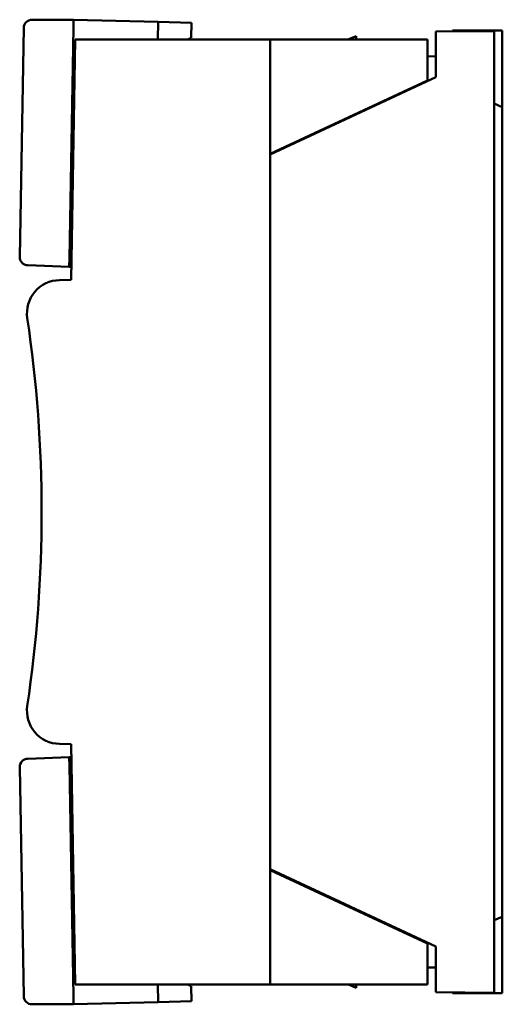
# Model space of a CAD drawing. Header units: millimetres. Extents: x 32 to 386, y 43 to 257.
# Tile 2 of 6: x 32 to 61, y 130 to 190. Entities that reach past the tile are written whole.
import ezdxf

# ---------------------------------------------------------------- set-up
doc = ezdxf.new("R2010")
doc.units = ezdxf.units.MM
doc.layers.add('Arêtes visibles(ISO)', color=7, linetype='Continuous', lineweight=50)

msp = doc.modelspace()

# ---------------------------------------------------------------- linework, layer by layer
at = {"layer": 'Arêtes visibles(ISO)'}
for p, q in [((35.082, 189.745), (32.573, 189.745)), ((35.082, 189.745), (35.073, 189.246)), ((35.082, 189.745), (40.18, 189.612)), ((40.162, 188.551), (40.18, 189.612)), ((40.18, 189.612), (42.18, 189.56)), ((42.18, 189.56), (42.164, 188.646)), ((32.073, 189.254), (31.832, 175.444)), ((34.831, 175.347), (35.073, 189.246)), ((60.425, 189.058), (56.925, 189.028)), ((56.925, 189.028), (56.925, 186.271)), ((57.925, 189.037), (57.925, 189.088)), ((57.925, 189.088), (59.495, 189.088)), ((60.925, 189.088), (59.495, 189.088)), ((59.495, 189.05), (59.495, 189.088)), ((60.425, 189.058), (60.425, 131.058)), ((60.925, 186.531), (60.925, 189.088)), ((35.178, 188.551), (34.925, 174.051)), ((35.059, 188.446), (35.176, 188.444)), ((46.925, 188.551), (35.178, 188.551)), ((42.164, 188.646), (41.972, 188.551)), ((46.925, 188.551), (46.925, 181.651)), ((46.925, 188.551), (56.425, 188.551)), ((52.125, 188.758), (51.605, 188.551)), ((52.125, 188.551), (52.125, 188.758)), ((56.425, 186.081), (56.425, 188.551)), ((35.045, 187.646), (35.162, 187.646)), ((56.425, 187.534), (56.925, 187.539)), ((60.925, 184.476), (60.925, 186.531)), ((56.925, 186.271), (46.925, 181.608)), ((46.925, 181.651), (56.425, 186.081)), ((60.425, 184.689), (60.925, 184.476)), ((60.925, 184.476), (60.925, 183.583)), ((60.925, 136.533), (60.925, 183.583)), ((46.925, 181.651), (46.925, 138.451)), ((34.961, 176.143), (34.845, 176.147)), ((34.831, 175.347), (34.822, 174.848)), ((32.314, 174.935), (34.822, 174.848)), ((34.822, 174.848), (34.939, 174.844)), ((34.925, 174.051), (34.234, 174.039)), ((34.234, 146.063), (34.925, 146.051)), ((34.925, 146.051), (35.178, 131.551)), ((34.822, 145.254), (32.314, 145.166)), ((34.939, 145.258), (34.822, 145.254)), ((34.822, 145.254), (34.831, 144.754)), ((31.832, 144.658), (32.073, 130.847)), ((35.073, 130.856), (34.831, 144.754)), ((34.845, 143.954), (34.961, 143.958)), ((46.925, 138.508), (56.925, 133.845)), ((56.425, 134.021), (46.925, 138.451)), ((46.925, 138.451), (46.925, 131.551)), ((60.925, 136.533), (60.925, 135.64)), ((60.425, 135.428), (60.925, 135.64)), ((60.925, 133.585), (60.925, 135.64)), ((56.425, 131.551), (56.425, 134.021)), ((56.925, 133.845), (56.925, 131.089)), ((60.925, 131.028), (60.925, 133.585)), ((35.045, 132.456), (35.162, 132.456)), ((56.925, 132.578), (56.425, 132.583)), ((35.059, 131.656), (35.176, 131.657)), ((46.925, 131.551), (35.178, 131.551)), ((40.18, 130.489), (40.162, 131.551)), ((41.972, 131.551), (42.164, 131.456)), ((42.164, 131.456), (42.18, 130.542)), ((46.925, 131.551), (56.425, 131.551)), ((52.125, 131.358), (51.644, 131.551)), ((52.125, 131.551), (52.125, 131.358)), ((35.073, 130.856), (35.082, 130.356)), ((60.425, 131.058), (56.925, 131.089)), ((57.925, 131.028), (57.925, 131.08)), ((57.925, 131.028), (59.495, 131.028)), ((59.495, 131.028), (59.495, 131.067)), ((59.495, 131.028), (60.925, 131.028)), ((32.573, 130.356), (35.082, 130.356)), ((35.082, 130.356), (40.18, 130.489)), ((42.18, 130.542), (40.18, 130.489))]:
    msp.add_line(p, q, dxfattribs=at)
for centre, radius, start, end in [((32.573, 189.245), 0.5, 90, 179), ((32.332, 175.435), 0.5, 179, 268), ((34.269, 172.039), 2, 91, 188.40667), ((-46.85, 160.051), 80, 351.59333, 8.40667), ((34.269, 148.062), 2, 171.59333, 269), ((32.332, 144.666), 0.5, 92, 181), ((32.573, 130.856), 0.5, 181, 270)]:
    msp.add_arc(centre, radius, start, end, dxfattribs=at)

doc.saveas('drawing.dxf')
